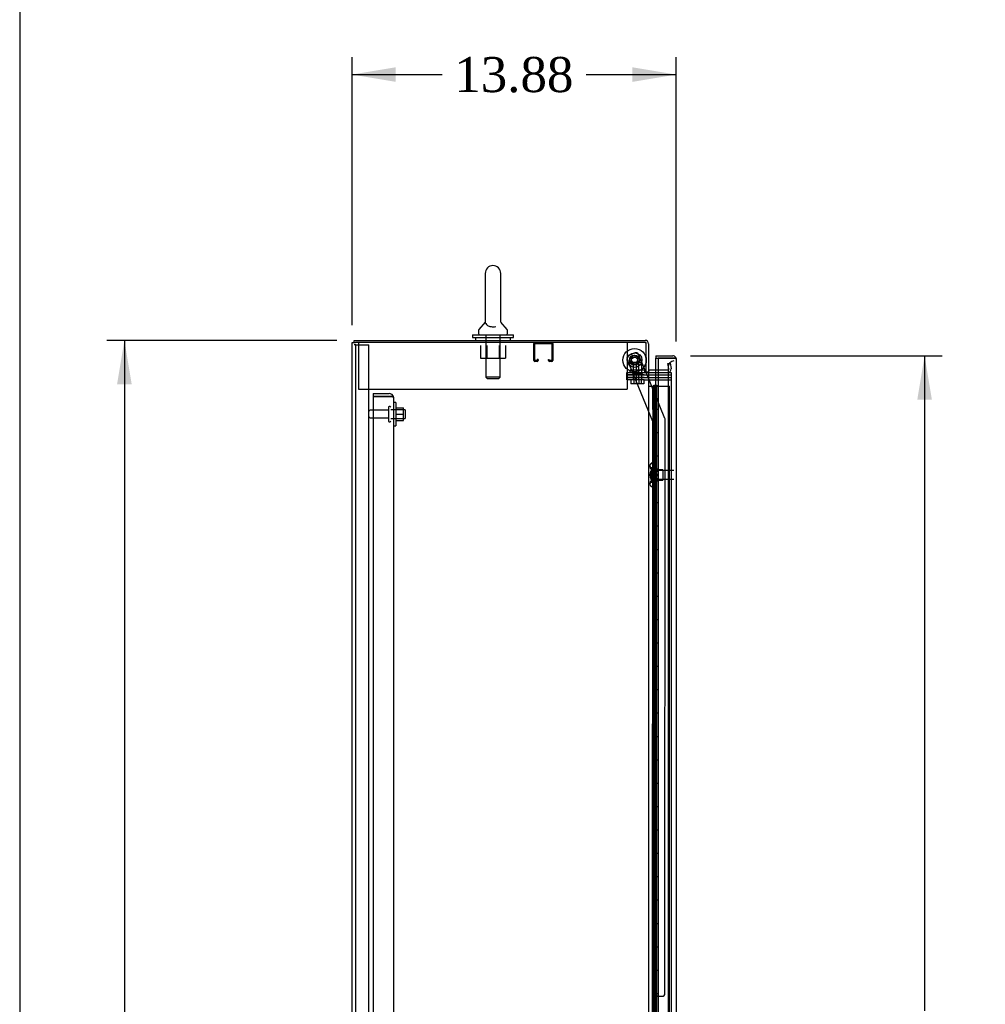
# Model space of a CAD drawing. Header units: inches. Extents: x 1 to 359, y -2 to 239.
# Tile 9 of 22: x 1 to 43, y 127 to 169. Entities that reach past the tile are written whole.
import ezdxf
from ezdxf.enums import TextEntityAlignment as Align
from ezdxf.lldxf.tags import DXFTag

# ---------------------------------------------------------------- set-up
doc = ezdxf.new("R2010")
doc.units = ezdxf.units.IN
doc.header["$MEASUREMENT"] = 0
for name, color, linetype in [('COM43133', 7, 'Continuous'), ('COM50677', 7, 'Continuous'), ('COM54746-56', 7, 'Continuous'), ('COM55738-22', 7, 'Continuous'), ('COM70098', 7, 'Continuous'), ('COM70110-2', 7, 'Continuous'), ('COM70218', 7, 'Continuous'), ('COM70220', 7, 'Continuous'), ('COM70839-2', 7, 'Continuous'), ('COM71188-2', 7, 'Continuous'), ('COM71195-2', 7, 'Continuous'), ('Default', 7, 'Continuous'), ('GSK86006', 7, 'Continuous'), ('NTS166105', 7, 'Continuous'), ('NTS18024', 7, 'Continuous'), ('NTS18147', 7, 'Continuous'), ('NTS86070', 7, 'Continuous'), ('ROL87452', 7, 'Continuous'), ('RVT17786', 7, 'Continuous'), ('SCC180005', 7, 'Continuous'), ('SCS86414', 7, 'Continuous'), ('STD26089', 7, 'Continuous'), ('STD26122', 7, 'Continuous'), ('WAF25059', 7, 'Continuous'), ('WAF25376', 7, 'Continuous'), ('WAF25377', 7, 'Continuous'), ('WAM254785', 7, 'Continuous'), ('WAM30038', 7, 'Continuous')]:
    doc.layers.add(name, color=color, linetype=linetype)
doc.styles.add('SEACAD_Times_New_Roman', font='times.ttf')
tags = doc.linetypes.add('HIDDEN2', pattern=[0.1875, 0.125, -0.0625]).pattern_tags.tags
tags[6:7] = [DXFTag(74, 4), DXFTag(75, 0), DXFTag(340, '0'), DXFTag(46, 0.0), DXFTag(50, 0.0), DXFTag(44, 0.0), DXFTag(45, 0.0)]
tags[4:5] = [DXFTag(74, 4), DXFTag(75, 0), DXFTag(340, '0'), DXFTag(46, 0.0), DXFTag(50, 0.0), DXFTag(44, 0.0), DXFTag(45, 0.0)]
doc.dimstyles.new('HAMMOND_(STH_-_300x200)', dxfattribs={"dimtxt": 1.5, "dimasz": 1.875, "dimexe": 0.75, "dimexo": 0.75, "dimgap": 0.375, "dimtad": 0, "dimtih": 1, "dimtoh": 1, "dimzin": 0, "dimdsep": 46, "dimtxsty": 'SEACAD_Times_New_Roman', "dimblk1": '_SE_FILLED', "dimblk2": '_SE_FILLED', "dimsah": 1, "dimcen": 0.75, "dimadec": 0, "dimazin": 0, "dimtfac": 0.8, "dimtofl": 0, "dimtmove": 0, "dimatfit": 3, "dimfxl": 1, "dimtolj": 1, "dimtzin": 0, "dimarcsym": 0})

# ---------------------------------------------------------------- blocks, each defined once
blk = doc.blocks.new('SE3')
at = {"layer": 'COM43133', "color": 7, "linetype": 'HIDDEN2'}
for p, q in [((16.45, 153.442), (16.45, 153.317)), ((16.45, 153.442), (17.14, 153.442)), ((17.222, 153.317), (17.289, 153.366)), ((16.45, 153.317), (16.45, 97.567)), ((17.14, 153.317), (16.45, 153.317)), ((16.45, 153.317), (17.14, 153.317)), ((17.14, 153.317), (17.14, 153.317)), ((17.14, 153.317), (17.289, 153.317)), ((17.222, 153.317), (17.14, 153.317)), ((17.325, 153.257), (17.325, 97.627)), ((17.325, 153.257), (17.325, 153.257)), ((17.325, 153.257), (17.325, 153.257))]:
    blk.add_line(p, q, dxfattribs=at)
for start, end in [(36.194, 90), (0.1208, 36.194), (0, 0.0589)]:
    blk.add_arc((17.14, 153.257), 0.185, start, end, dxfattribs=at)
blk.add_open_spline([(17.289, 153.317), (17.301, 153.307), (17.31, 153.297), (17.319, 153.282), (17.321, 153.277), (17.324, 153.267), (17.325, 153.262), (17.325, 153.257)], degree=3, knots=[0, 0, 0, 0, 0.5, 0.5, 0.75, 0.75, 1, 1, 1, 1], dxfattribs=at)
at = {"layer": 'COM50677', "color": 7, "linetype": 'HIDDEN2'}
for p, q in [((15.826, 155.627), (15.826, 155.442)), ((15.826, 155.442), (15.826, 153.627)), ((27.326, 155.627), (27.326, 155.442)), ((27.326, 155.442), (27.326, 153.627)), ((15.826, 153.627), (27.326, 153.627))]:
    blk.add_line(p, q, dxfattribs=at)
at = {"layer": 'COM54746-56', "color": 7, "linetype": 'Continuous'}
for p, q in [((28.231, 153.766), (28.443, 153.766)), ((28.443, 153.766), (28.646, 153.766)), ((28.443, 152.766), (28.443, 153.766)), ((28.467, 153.775), (28.467, 153.801)), ((28.467, 153.801), (28.517, 153.801)), ((28.517, 153.775), (28.467, 153.775)), ((28.479, 153.775), (28.479, 153.766)), ((28.517, 153.801), (28.542, 153.801)), ((28.517, 153.775), (28.542, 153.775)), ((28.542, 153.801), (28.592, 153.801)), ((28.592, 153.775), (28.542, 153.775)), ((28.579, 153.766), (28.579, 153.775)), ((28.592, 153.801), (28.592, 153.775)), ((28.646, 153.766), (28.648, 153.766)), ((28.646, 152.766), (28.646, 153.766)), ((28.646, 152.766), (28.443, 152.766)), ((28.646, 152.766), (28.443, 152.766)), ((28.443, 151.766), (28.443, 152.766)), ((28.646, 151.766), (28.646, 152.766)), ((28.646, 151.766), (28.443, 151.766)), ((28.646, 151.766), (28.443, 151.766)), ((28.443, 150.766), (28.443, 151.766)), ((28.646, 150.766), (28.646, 151.766)), ((28.646, 150.766), (28.443, 150.766)), ((28.646, 150.766), (28.443, 150.766)), ((28.443, 149.766), (28.443, 150.766)), ((28.646, 149.766), (28.646, 150.766)), ((28.646, 149.766), (28.443, 149.766)), ((28.646, 149.766), (28.443, 149.766)), ((28.443, 148.766), (28.443, 149.766)), ((28.646, 148.766), (28.646, 149.766)), ((28.646, 148.766), (28.443, 148.766)), ((28.646, 148.766), (28.443, 148.766)), ((28.443, 147.766), (28.443, 148.766)), ((28.646, 147.766), (28.646, 148.766)), ((28.646, 147.766), (28.443, 147.766)), ((28.646, 147.766), (28.443, 147.766)), ((28.443, 146.766), (28.443, 147.766)), ((28.646, 146.766), (28.646, 147.766)), ((28.646, 146.766), (28.443, 146.766)), ((28.646, 146.766), (28.443, 146.766)), ((28.443, 145.766), (28.443, 146.766)), ((28.646, 145.766), (28.646, 146.766)), ((28.646, 145.766), (28.443, 145.766)), ((28.646, 145.766), (28.443, 145.766)), ((28.443, 144.766), (28.443, 145.766)), ((28.646, 144.766), (28.646, 145.766)), ((28.646, 144.766), (28.443, 144.766)), ((28.646, 144.766), (28.443, 144.766)), ((28.443, 143.766), (28.443, 144.766)), ((28.646, 143.766), (28.646, 144.766)), ((28.646, 143.766), (28.443, 143.766)), ((28.646, 143.766), (28.443, 143.766)), ((28.443, 142.766), (28.443, 143.766)), ((28.646, 142.766), (28.646, 143.766)), ((28.646, 142.766), (28.443, 142.766)), ((28.646, 142.766), (28.443, 142.766)), ((28.443, 141.766), (28.443, 142.766)), ((28.646, 141.766), (28.646, 142.766)), ((28.646, 141.766), (28.443, 141.766)), ((28.646, 141.766), (28.443, 141.766)), ((28.443, 140.766), (28.443, 141.766)), ((28.646, 140.766), (28.646, 141.766)), ((28.646, 140.766), (28.443, 140.766)), ((28.646, 140.766), (28.443, 140.766)), ((28.443, 139.766), (28.443, 140.766)), ((28.646, 139.766), (28.646, 140.766)), ((28.646, 139.766), (28.443, 139.766)), ((28.646, 139.766), (28.443, 139.766)), ((28.443, 138.766), (28.443, 139.766)), ((28.646, 138.766), (28.646, 139.766)), ((28.646, 138.766), (28.443, 138.766)), ((28.646, 138.766), (28.443, 138.766)), ((28.443, 137.766), (28.443, 138.766)), ((28.646, 137.766), (28.646, 138.766)), ((28.646, 137.766), (28.443, 137.766)), ((28.646, 137.766), (28.443, 137.766)), ((28.443, 136.766), (28.443, 137.766)), ((28.646, 136.766), (28.646, 137.766)), ((28.646, 136.766), (28.443, 136.766)), ((28.646, 136.766), (28.443, 136.766)), ((28.443, 135.766), (28.443, 136.766)), ((28.646, 135.766), (28.646, 136.766)), ((28.646, 135.766), (28.443, 135.766)), ((28.646, 135.766), (28.443, 135.766)), ((28.443, 134.766), (28.443, 135.766)), ((28.646, 134.766), (28.646, 135.766)), ((28.646, 134.766), (28.443, 134.766)), ((28.646, 134.766), (28.443, 134.766)), ((28.443, 133.766), (28.443, 134.766)), ((28.646, 133.766), (28.646, 134.766)), ((28.646, 133.766), (28.443, 133.766)), ((28.646, 133.766), (28.443, 133.766)), ((28.443, 132.766), (28.443, 133.766)), ((28.646, 132.766), (28.646, 133.766)), ((28.646, 132.766), (28.443, 132.766)), ((28.646, 132.766), (28.443, 132.766)), ((28.443, 131.766), (28.443, 132.766)), ((28.646, 131.766), (28.646, 132.766)), ((28.646, 131.766), (28.443, 131.766)), ((28.646, 131.766), (28.443, 131.766)), ((28.443, 130.766), (28.443, 131.766)), ((28.646, 130.766), (28.646, 131.766)), ((28.646, 130.766), (28.443, 130.766)), ((28.646, 130.766), (28.443, 130.766)), ((28.443, 129.766), (28.443, 130.766)), ((28.646, 129.766), (28.646, 130.766)), ((28.646, 129.766), (28.443, 129.766)), ((28.646, 129.766), (28.443, 129.766)), ((28.443, 128.766), (28.443, 129.766)), ((28.646, 128.766), (28.646, 129.766)), ((28.646, 128.766), (28.443, 128.766)), ((28.646, 128.766), (28.443, 128.766)), ((28.443, 127.766), (28.443, 128.766)), ((28.646, 127.766), (28.646, 128.766)), ((28.646, 127.766), (28.443, 127.766)), ((28.646, 127.766), (28.443, 127.766)), ((28.443, 126.766), (28.443, 127.766)), ((28.646, 126.766), (28.646, 127.766))]:
    blk.add_line(p, q, dxfattribs=at)
at = {"layer": 'COM54746-56', "color": 7, "linetype": 'HIDDEN2'}
for p, q in [((28.412, 153.766), (28.412, 152.766)), ((28.417, 152.766), (28.417, 153.766)), ((28.479, 153.766), (28.479, 97.766)), ((28.54, 153.766), (28.54, 152.766)), ((28.579, 97.766), (28.579, 153.766)), ((28.648, 153.766), (29.134, 153.766)), ((29.134, 97.766), (29.134, 153.766)), ((28.443, 152.766), (28.412, 152.766)), ((28.412, 152.766), (28.412, 151.766)), ((28.488, 152.766), (28.488, 151.766)), ((28.529, 152.766), (28.529, 151.766)), ((28.443, 151.766), (28.412, 151.766)), ((28.412, 151.766), (28.412, 150.766)), ((28.417, 150.766), (28.417, 151.766)), ((28.54, 151.766), (28.54, 150.766)), ((28.443, 150.766), (28.412, 150.766)), ((28.412, 150.766), (28.412, 149.766)), ((28.488, 150.766), (28.488, 149.766)), ((28.529, 150.766), (28.529, 149.766)), ((28.443, 149.766), (28.412, 149.766)), ((28.412, 149.766), (28.412, 148.766)), ((28.417, 148.766), (28.417, 149.766)), ((28.54, 149.766), (28.54, 148.766)), ((28.443, 148.766), (28.412, 148.766)), ((28.412, 148.766), (28.412, 147.766)), ((28.488, 148.766), (28.488, 147.766)), ((28.529, 148.766), (28.529, 147.766)), ((28.443, 147.766), (28.412, 147.766)), ((28.412, 147.766), (28.412, 146.766)), ((28.417, 146.766), (28.417, 147.766)), ((28.54, 147.766), (28.54, 146.766)), ((28.443, 146.766), (28.412, 146.766)), ((28.412, 146.766), (28.412, 145.766)), ((28.488, 146.766), (28.488, 145.766)), ((28.529, 146.766), (28.529, 145.766)), ((28.443, 145.766), (28.412, 145.766)), ((28.412, 145.766), (28.412, 144.766)), ((28.417, 144.766), (28.417, 145.766)), ((28.54, 145.766), (28.54, 144.766)), ((28.443, 144.766), (28.412, 144.766)), ((28.412, 144.766), (28.412, 143.766)), ((28.488, 144.766), (28.488, 143.766)), ((28.529, 144.766), (28.529, 143.766)), ((28.443, 143.766), (28.412, 143.766)), ((28.412, 143.766), (28.412, 142.766)), ((28.417, 142.766), (28.417, 143.766)), ((28.54, 143.766), (28.54, 142.766)), ((28.443, 142.766), (28.412, 142.766)), ((28.412, 142.766), (28.412, 141.766)), ((28.488, 142.766), (28.488, 141.766)), ((28.529, 142.766), (28.529, 141.766)), ((28.443, 141.766), (28.412, 141.766)), ((28.412, 141.766), (28.412, 140.766)), ((28.417, 140.766), (28.417, 141.766)), ((28.54, 141.766), (28.54, 140.766)), ((28.443, 140.766), (28.412, 140.766)), ((28.412, 140.766), (28.412, 139.766)), ((28.488, 140.766), (28.488, 139.766)), ((28.529, 140.766), (28.529, 139.766)), ((28.443, 139.766), (28.412, 139.766)), ((28.412, 139.766), (28.412, 138.766)), ((28.417, 138.766), (28.417, 139.766)), ((28.54, 139.766), (28.54, 138.766)), ((28.443, 138.766), (28.412, 138.766)), ((28.412, 138.766), (28.412, 137.766)), ((28.488, 138.766), (28.488, 137.766)), ((28.529, 138.766), (28.529, 137.766)), ((28.443, 137.766), (28.412, 137.766)), ((28.412, 137.766), (28.412, 136.766)), ((28.417, 136.766), (28.417, 137.766)), ((28.54, 137.766), (28.54, 136.766)), ((28.443, 136.766), (28.412, 136.766)), ((28.412, 136.766), (28.412, 135.766)), ((28.488, 136.766), (28.488, 135.766)), ((28.529, 136.766), (28.529, 135.766)), ((28.443, 135.766), (28.412, 135.766)), ((28.412, 135.766), (28.412, 134.766)), ((28.417, 134.766), (28.417, 135.766)), ((28.54, 135.766), (28.54, 134.766)), ((28.443, 134.766), (28.412, 134.766)), ((28.412, 134.766), (28.412, 133.766)), ((28.488, 134.766), (28.488, 133.766)), ((28.529, 134.766), (28.529, 133.766)), ((28.443, 133.766), (28.412, 133.766)), ((28.412, 133.766), (28.412, 132.766)), ((28.417, 132.766), (28.417, 133.766)), ((28.54, 133.766), (28.54, 132.766)), ((28.443, 132.766), (28.412, 132.766)), ((28.412, 132.766), (28.412, 131.766)), ((28.488, 132.766), (28.488, 131.766)), ((28.529, 132.766), (28.529, 131.766)), ((28.443, 131.766), (28.412, 131.766)), ((28.412, 131.766), (28.412, 130.766)), ((28.417, 130.766), (28.417, 131.766)), ((28.54, 131.766), (28.54, 130.766)), ((28.443, 130.766), (28.412, 130.766)), ((28.412, 130.766), (28.412, 129.766)), ((28.488, 130.766), (28.488, 129.766)), ((28.529, 130.766), (28.529, 129.766)), ((28.443, 129.766), (28.412, 129.766)), ((28.412, 129.766), (28.412, 128.766)), ((28.417, 128.766), (28.417, 129.766)), ((28.54, 129.766), (28.54, 128.766)), ((28.443, 128.766), (28.412, 128.766)), ((28.412, 128.766), (28.412, 127.766)), ((28.488, 128.766), (28.488, 127.766)), ((28.529, 128.766), (28.529, 127.766)), ((28.443, 127.766), (28.412, 127.766)), ((28.412, 127.766), (28.412, 126.766)), ((28.417, 126.766), (28.417, 127.766)), ((28.54, 127.766), (28.54, 126.766))]:
    blk.add_line(p, q, dxfattribs=at)
at = {"layer": 'COM55738-22', "color": 7, "linetype": 'HIDDEN2'}
for p, q in [((15.71, 155.524), (15.638, 155.524)), ((15.71, 95.774), (15.71, 155.524)), ((15.71, 155.524), (15.826, 155.524)), ((15.826, 155.524), (16.076, 155.524)), ((16.076, 155.524), (16.263, 155.524)), ((16.263, 95.774), (16.263, 155.524))]:
    blk.add_line(p, q, dxfattribs=at)
at = {"layer": 'COM70098', "color": 7, "linetype": 'HIDDEN2'}
for p, q in [((27.299, 154.252), (27.299, 154.347)), ((27.299, 154.347), (28.049, 154.347)), ((28.049, 154.252), (27.299, 154.252)), ((28.049, 154.347), (28.088, 154.347)), ((28.049, 154.252), (29.198, 154.252)), ((27.299, 154.032), (27.299, 154.127)), ((27.299, 154.127), (28.049, 154.127)), ((28.049, 154.032), (27.299, 154.032)), ((28.049, 154.127), (29.198, 154.127)), ((28.049, 154.032), (29.198, 154.032))]:
    blk.add_line(p, q, dxfattribs=at)
at = {"layer": 'COM70110-2', "color": 7, "linetype": 'Continuous'}
for p, q in [((15.638, 155.722), (28.088, 155.722)), ((15.638, 155.627), (15.638, 155.722)), ((28.231, 155.579), (28.231, 154.377)), ((28.136, 154.377), (28.231, 154.377)), ((28.648, 154.442), (28.279, 154.442))]:
    blk.add_line(p, q, dxfattribs=at)
at = {"layer": 'COM70110-2', "color": 7, "linetype": 'HIDDEN2'}
for p, q in [((29.064, 154.727), (29.157, 154.744)), ((29.104, 154.498), (29.064, 154.727)), ((29.157, 154.744), (29.198, 154.515)), ((29.057, 154.442), (28.648, 154.442)), ((29.104, 154.48), (29.104, 154.498)), ((29.198, 154.515), (29.2, 154.497))]:
    blk.add_line(p, q, dxfattribs=at)
at = {"layer": 'COM70110-2', "color": 7, "linetype": 'Continuous'}
for centre, radius, start, end in [((28.088, 155.579), 0.143, 0, 90), ((28.279, 154.49), 0.143, 232.2051, 270), ((28.279, 154.49), 0.048, 180, 270)]:
    blk.add_arc(centre, radius, start, end, dxfattribs=at)
at = {"layer": 'COM70110-2', "color": 7, "linetype": 'HIDDEN2'}
for centre, radius, start, end in [((28.088, 155.579), 0.048, 0, 90), ((29.057, 154.49), 0.143, 270, 2.8653), ((29.057, 154.49), 0.048, 270, 348.2832)]:
    blk.add_arc(centre, radius, start, end, dxfattribs=at)
at = {"layer": 'COM70218', "color": 7, "linetype": 'HIDDEN2'}
for p, q in [((23.323, 154.857), (23.323, 155.584)), ((23.363, 154.857), (23.363, 155.584)), ((23.366, 155.587), (24.093, 155.587)), ((24.096, 155.584), (24.096, 154.857)), ((24.136, 155.584), (24.136, 154.857)), ((23.468, 154.854), (23.366, 154.854)), ((23.468, 154.814), (23.366, 154.814)), ((23.471, 154.908), (23.471, 154.857)), ((23.511, 154.908), (23.471, 154.908)), ((23.511, 154.908), (23.511, 154.857)), ((23.948, 154.857), (23.948, 154.908)), ((23.948, 154.908), (23.988, 154.908)), ((23.988, 154.857), (23.988, 154.908)), ((24.093, 154.854), (23.991, 154.854)), ((24.093, 154.814), (23.991, 154.814))]:
    blk.add_line(p, q, dxfattribs=at)
for centre, radius, start, end in [((23.366, 155.584), 0.043, 90, 180), ((23.366, 155.584), 0.003, 90, 180), ((24.093, 155.584), 0.043, 0, 90), ((24.093, 155.584), 0.003, 0, 90), ((23.366, 154.857), 0.043, 180, 270), ((23.366, 154.857), 0.003, 180, 270), ((23.468, 154.857), 0.003, 270, 0), ((23.468, 154.857), 0.043, 270, 0), ((23.991, 154.857), 0.043, 180, 270), ((23.991, 154.857), 0.003, 180, 270), ((24.093, 154.857), 0.003, 270, 0), ((24.093, 154.857), 0.043, 270, 0)]:
    blk.add_arc(centre, radius, start, end, dxfattribs=at)
at = {"layer": 'COM70220', "color": 7, "linetype": 'HIDDEN2'}
for p, q in [((29.073, 154.589), (29.073, 154.339)), ((29.073, 154.339), (29.073, 97.192))]:
    blk.add_line(p, q, dxfattribs=at)
blk.add_arc((29.323, 154.589), 0.25, 90, 180, dxfattribs=at)
at = {"layer": 'COM70839-2', "color": 7, "linetype": 'HIDDEN2'}
for p, q in [((27.384, 155.076), (27.644, 155.184)), ((27.384, 155.076), (27.644, 155.184)), ((28.113, 154.377), (27.807, 155.116)), ((28.113, 154.377), (27.807, 155.116)), ((28.416, 152.257), (27.317, 154.913)), ((28.416, 152.257), (27.317, 154.913)), ((28.938, 152.385), (28.126, 154.347)), ((28.938, 152.385), (28.126, 154.347)), ((28.403, 126.41), (28.416, 152.257)), ((28.416, 152.257), (28.416, 152.257)), ((28.935, 127.785), (28.947, 152.337)), ((28.947, 152.337), (28.947, 152.337)), ((28.599, 127.66), (28.81, 127.66)), ((28.599, 127.66), (28.81, 127.66)), ((28.473, 126.522), (28.473, 127.535))]:
    blk.add_line(p, q, dxfattribs=at)
at = {"layer": 'COM70839-2', "color": 7, "linetype": 'Continuous'}
blk.add_line((28.126, 154.347), (28.113, 154.377), dxfattribs=at)
blk.add_line((28.126, 154.347), (28.113, 154.377), dxfattribs=at)
at = {"layer": 'COM70839-2', "color": 7, "linetype": 'HIDDEN2'}
blk.add_circle((27.636, 154.876), 0.129, dxfattribs=at)
blk.add_circle((27.636, 154.876), 0.129, dxfattribs=at)
for centre, start, end in [((27.432, 154.961), 112.4825, 202.4825), ((27.432, 154.961), 112.4825, 202.4825), ((27.692, 155.068), 22.4825, 112.4825), ((27.692, 155.068), 22.4825, 112.4825), ((28.822, 152.337), 359.9705, 22.4825), ((28.822, 152.337), 359.9705, 22.4825), ((28.598, 127.535), 89.9705, 179.9705), ((28.598, 127.535), 89.9705, 179.9705), ((28.81, 127.785), 269.9705, 359.9705), ((28.81, 127.785), 269.9705, 359.9705)]:
    blk.add_arc(centre, 0.125, start, end, dxfattribs=at)
at = {"layer": 'COM71188-2', "color": 7, "linetype": 'Continuous'}
for p, q in [((15.543, 95.692), (15.543, 155.627)), ((15.543, 155.627), (15.686, 155.627)), ((28.136, 155.627), (15.686, 155.627)), ((28.136, 154.377), (28.136, 155.627)), ((28.088, 154.377), (28.088, 154.347)), ((28.088, 154.377), (28.136, 154.377)), ((28.088, 154.347), (28.231, 154.347)), ((28.231, 154.347), (28.231, 96.972)), ((28.279, 154.347), (28.231, 154.347)), ((28.279, 154.347), (28.648, 154.347))]:
    blk.add_line(p, q, dxfattribs=at)
at = {"layer": 'COM71188-2', "color": 7, "linetype": 'HIDDEN2'}
for p, q in [((28.648, 154.347), (29.198, 154.347)), ((29.198, 154.347), (29.198, 96.972))]:
    blk.add_line(p, q, dxfattribs=at)
at = {"layer": 'COM71195-2', "color": 7, "linetype": 'Continuous'}
for p, q in [((28.543, 155.059), (28.543, 154.964)), ((28.543, 155.059), (29.275, 155.059)), ((28.543, 154.442), (28.543, 154.964)), ((28.543, 154.964), (28.648, 154.964)), ((28.543, 154.964), (29.275, 154.964)), ((28.648, 154.964), (28.648, 96.567)), ((29.275, 154.964), (28.648, 154.964)), ((29.275, 154.964), (29.275, 154.964)), ((29.338, 154.964), (29.275, 154.964)), ((29.275, 154.964), (29.389, 154.964)), ((29.338, 154.964), (29.389, 155.003)), ((29.418, 154.916), (29.418, 96.615)), ((29.418, 154.916), (29.418, 154.916)), ((29.418, 154.916), (29.418, 154.916))]:
    blk.add_line(p, q, dxfattribs=at)
at = {"layer": 'COM71195-2', "color": 7, "linetype": 'HIDDEN2'}
blk.add_line((28.543, 96.877), (28.543, 154.442), dxfattribs=at)
at = {"layer": 'COM71195-2', "color": 7, "linetype": 'Continuous'}
for start, end in [(37.5036, 90), (0.1561, 37.5036), (0, 0.0762)]:
    blk.add_arc((29.275, 154.916), 0.143, start, end, dxfattribs=at)
blk.add_open_spline([(29.389, 154.964), (29.398, 154.956), (29.405, 154.948), (29.413, 154.936), (29.415, 154.932), (29.417, 154.924), (29.418, 154.92), (29.418, 154.916)], degree=3, knots=[0, 0, 0, 0, 0.5, 0.5, 0.75, 0.75, 1, 1, 1, 1], dxfattribs=at)
at = {"layer": 'GSK86006', "color": 7, "linetype": 'HIDDEN2'}
for p, q in [((27.299, 154.127), (27.299, 154.252)), ((27.299, 154.252), (28.049, 154.252)), ((28.049, 154.252), (29.198, 154.252)), ((28.049, 154.127), (27.299, 154.127)), ((28.049, 154.127), (29.198, 154.127))]:
    blk.add_line(p, q, dxfattribs=at)
at = {"layer": 'NTS166105', "color": 7, "linetype": 'HIDDEN2'}
for p, q in [((17.421, 152.841), (17.741, 152.841)), ((17.421, 152.569), (17.741, 152.569)), ((17.741, 152.569), (17.741, 152.841)), ((17.741, 152.291), (17.741, 152.569)), ((17.421, 152.291), (17.741, 152.291))]:
    blk.add_line(p, q, dxfattribs=at)
at = {"layer": 'NTS18024', "color": 7, "linetype": 'HIDDEN2'}
for p, q in [((21.041, 155.502), (21.041, 154.957)), ((21.313, 155.502), (21.313, 154.957)), ((21.839, 155.502), (21.839, 154.957)), ((22.113, 155.502), (22.113, 154.957)), ((21.041, 154.957), (21.313, 154.957)), ((21.313, 154.957), (21.839, 154.957)), ((21.839, 154.957), (22.113, 154.957))]:
    blk.add_line(p, q, dxfattribs=at)
at = {"layer": 'NTS18147', "color": 7, "linetype": 'HIDDEN2'}
for p, q in [((28.352, 150.459), (28.352, 150.464)), ((28.415, 150.464), (28.352, 150.464)), ((28.352, 150.459), (28.415, 150.459)), ((28.415, 150.459), (28.415, 150.464)), ((28.415, 150.271), (28.415, 150.459)), ((28.29, 150.365), (28.29, 150.31)), ((28.352, 150.271), (28.352, 150.153)), ((28.415, 150.271), (28.352, 150.271)), ((28.352, 150.153), (28.415, 150.153)), ((28.415, 150.153), (28.415, 150.271)), ((28.853, 150.184), (28.415, 150.184)), ((28.415, 149.775), (28.415, 150.153)), ((28.853, 150.184), (28.853, 149.744)), ((28.29, 149.618), (28.29, 149.563)), ((28.352, 149.775), (28.352, 149.657)), ((28.415, 149.775), (28.352, 149.775)), ((28.352, 149.657), (28.415, 149.657)), ((28.415, 149.657), (28.415, 149.775)), ((28.415, 149.744), (28.853, 149.744)), ((28.415, 149.469), (28.415, 149.657)), ((28.352, 149.469), (28.352, 149.464)), ((28.415, 149.469), (28.352, 149.469)), ((28.352, 149.464), (28.415, 149.464)), ((28.415, 149.469), (28.415, 149.464))]:
    blk.add_line(p, q, dxfattribs=at)
blk.add_arc((28.608, 149.964), 0.318, 143.6338, 216.3662, dxfattribs=at)
for centre, start_param, end_param in [((28.608, 150.365), 2.506883, 3.776302), ((28.608, 150.31), 3.141593, 3.776302), ((28.608, 149.563), 2.506883, 3.776302), ((28.608, 149.618), 2.506883, 3.141593)]:
    blk.add_ellipse(centre, major_axis=(0.318, 0), ratio=0.5, start_param=start_param, end_param=end_param, dxfattribs=at)
at = {"layer": 'NTS86070', "color": 7, "linetype": 'HIDDEN2'}
for p, q in [((27.575, 154.447), (27.448, 154.447)), ((27.448, 154.347), (27.448, 154.447)), ((27.552, 154.347), (27.552, 154.317)), ((27.562, 154.307), (27.687, 154.307)), ((28.073, 154.447), (27.573, 154.447)), ((27.573, 154.347), (27.573, 154.447)), ((27.677, 154.347), (27.677, 154.317)), ((27.687, 154.307), (27.96, 154.307)), ((27.845, 154.317), (27.845, 154.347)), ((27.948, 154.347), (27.948, 154.447)), ((27.97, 154.317), (27.97, 154.347)), ((28.073, 154.347), (28.073, 154.447))]:
    blk.add_line(p, q, dxfattribs=at)
for centre, start, end in [((27.562, 154.317), 180, 270), ((27.687, 154.317), 180, 270), ((27.835, 154.317), 270, 0), ((27.96, 154.317), 270, 0)]:
    blk.add_arc(centre, 0.01, start, end, dxfattribs=at)
at = {"layer": 'ROL87452', "color": 7, "linetype": 'HIDDEN2'}
for radius in [0.5, 0.206]:
    blk.add_circle((27.636, 154.876), radius, dxfattribs=at)
for start, end in [(0, 15.626), (351.7114, 0), (268.7845, 278.3589)]:
    blk.add_arc((27.636, 154.876), 0.5, start, end, dxfattribs=at)
at = {"layer": 'RVT17786', "color": 7, "linetype": 'HIDDEN2'}
for radius in [0.217, 0.217, 0.125]:
    blk.add_circle((27.636, 154.876), radius, dxfattribs=at)
at = {"layer": 'SCC180005', "color": 7, "linetype": 'HIDDEN2'}
for p, q in [((27.575, 154.782), (27.698, 154.782)), ((27.575, 154.782), (27.575, 154.032)), ((27.7, 154.782), (27.946, 154.782)), ((27.7, 154.782), (27.7, 154.032)), ((27.821, 154.032), (27.821, 154.782)), ((27.946, 154.032), (27.946, 154.782)), ((27.482, 154.032), (27.482, 153.858)), ((27.607, 153.858), (27.482, 153.858)), ((27.607, 154.032), (27.607, 153.858)), ((27.823, 153.858), (27.607, 153.858)), ((27.698, 154.032), (27.698, 153.858)), ((27.823, 154.032), (27.823, 153.858)), ((28.039, 153.858), (27.823, 153.858)), ((27.914, 154.032), (27.914, 153.858)), ((28.039, 154.032), (28.039, 153.858))]:
    blk.add_line(p, q, dxfattribs=at)
at = {"layer": 'SCS86414', "color": 7, "linetype": 'Continuous'}
for p, q in [((21.245, 158.587), (21.245, 156.517)), ((21.907, 156.517), (21.907, 158.587)), ((21.236, 156.506), (20.965, 156.18)), ((21.241, 156.513), (21.237, 156.508)), ((22.187, 156.18), (21.916, 156.506)), ((20.951, 156.141), (20.951, 156.022)), ((22.201, 156.022), (22.201, 156.141))]:
    blk.add_line(p, q, dxfattribs=at)
at = {"layer": 'SCS86414', "color": 7, "linetype": 'HIDDEN2'}
for p, q in [((21.264, 155.962), (21.264, 154.147)), ((21.888, 154.147), (21.888, 155.962)), ((21.888, 154.147), (21.264, 154.147)), ((21.264, 154.147), (21.324, 154.087)), ((21.324, 154.087), (21.828, 154.087)), ((21.828, 154.087), (21.888, 154.147))]:
    blk.add_line(p, q, dxfattribs=at)
at = {"layer": 'SCS86414', "color": 7, "linetype": 'Continuous'}
for centre, radius, start, end in [((21.576, 158.587), 0.331, 0, 180), ((21.928, 156.522), 0.0191, 206.8456, 231.1251), ((21.011, 156.141), 0.06, 140.3214, 180), ((21.011, 156.022), 0.06, 180, 270), ((22.141, 156.022), 0.06, 270, 0), ((22.141, 156.141), 0.06, 0, 39.6786)]:
    blk.add_arc(centre, radius, start, end, dxfattribs=at)
blk.add_open_spline([(21.245, 156.522), (21.245, 156.519), (21.245, 156.515), (21.245, 156.502), (21.246, 156.49), (21.255, 156.453), (21.268, 156.425), (21.319, 156.372), (21.356, 156.348), (21.458, 156.313), (21.522, 156.302), (21.624, 156.304), (21.661, 156.309), (21.694, 156.316)], degree=3, knots=[0.7032162, 0.7032162, 0.7032162, 0.7032162, 0.71875, 0.71875, 0.75, 0.75, 0.8125, 0.8125, 0.875, 0.875, 0.9375, 0.9375, 0.9737303, 0.9737303, 0.9737303, 0.9737303], dxfattribs=at)
at = {"layer": 'STD26089', "color": 7, "linetype": 'HIDDEN2'}
for p, q in [((17.1, 152.733), (16.323, 152.733)), ((17.1, 152.862), (17.1, 152.272)), ((17.17, 152.892), (17.13, 152.892)), ((17.825, 152.755), (17.2, 152.755)), ((17.825, 152.755), (17.825, 152.38)), ((16.323, 152.401), (17.1, 152.401)), ((17.13, 152.242), (17.17, 152.242)), ((17.2, 152.38), (17.825, 152.38))]:
    blk.add_line(p, q, dxfattribs=at)
for centre, radius, start, end in [((16.323, 152.673), 0.06, 90, 180), ((17.13, 152.862), 0.03, 90, 180), ((17.17, 152.862), 0.03, 0, 90), ((16.323, 152.461), 0.06, 180, 270), ((17.13, 152.272), 0.03, 180, 270), ((17.17, 152.272), 0.03, 270, 0)]:
    blk.add_arc(centre, radius, start, end, dxfattribs=at)
at = {"layer": 'STD26122', "color": 7, "linetype": 'HIDDEN2'}
for p, q in [((28.358, 150.149), (28.323, 150.114)), ((28.323, 150.114), (28.323, 149.814)), ((28.358, 149.779), (28.358, 150.149)), ((29.323, 150.149), (28.358, 150.149)), ((28.323, 149.814), (28.358, 149.779)), ((28.358, 149.779), (29.323, 149.779))]:
    blk.add_line(p, q, dxfattribs=at)
at = {"layer": 'WAF25059', "color": 7, "linetype": 'HIDDEN2'}
for p, q in [((17.421, 153.067), (17.325, 153.067)), ((17.421, 153.067), (17.421, 152.067)), ((17.325, 152.067), (17.421, 152.067))]:
    blk.add_line(p, q, dxfattribs=at)
at = {"layer": 'WAF25376', "color": 7, "linetype": 'HIDDEN2'}
for radius in [0.315, 0.14]:
    blk.add_circle((27.636, 154.876), radius, dxfattribs=at)
for radius, start, end in [(0.315, 171.4798, 188.7363), (0.14, 71.6744, 90.8216), (0.14, 343.3898, 0), (0.14, 0, 14.109)]:
    blk.add_arc((27.636, 154.876), radius, start, end, dxfattribs=at)
at = {"layer": 'WAF25377', "color": 7, "linetype": 'Continuous'}
for p, q in [((20.701, 155.962), (22.451, 155.962)), ((20.701, 155.962), (20.701, 155.847)), ((22.451, 155.847), (22.451, 155.962)), ((20.701, 155.847), (22.451, 155.847))]:
    blk.add_line(p, q, dxfattribs=at)
at = {"layer": 'WAM254785', "color": 7, "linetype": 'Continuous'}
for p, q in [((20.826, 155.847), (20.826, 155.722)), ((22.326, 155.722), (22.326, 155.847))]:
    blk.add_line(p, q, dxfattribs=at)
at = {"layer": 'WAM30038', "color": 7, "linetype": 'HIDDEN2'}
for p, q in [((28.54, 149.589), (28.54, 150.339)), ((28.564, 150.339), (28.54, 150.339)), ((28.564, 149.589), (28.564, 150.339)), ((28.579, 150.146), (28.612, 150.125)), ((28.628, 150.138), (28.583, 150.166)), ((28.583, 150.141), (28.628, 150.113)), ((28.628, 149.982), (28.583, 149.982)), ((28.612, 150.125), (28.628, 150.138)), ((28.628, 150.192), (28.628, 150.138)), ((28.628, 150.113), (28.628, 149.982)), ((28.54, 149.589), (28.564, 149.589)), ((28.612, 149.803), (28.579, 149.782)), ((28.583, 149.947), (28.628, 149.947)), ((28.628, 149.815), (28.583, 149.787)), ((28.583, 149.762), (28.628, 149.79)), ((28.628, 149.79), (28.612, 149.803)), ((28.628, 149.947), (28.628, 149.815)), ((28.628, 149.79), (28.628, 149.736))]:
    blk.add_line(p, q, dxfattribs=at)
for centre, radius, start, end in [((29.151, 150.87), 0.854, 226.5547, 228.2901), ((28.582, 149.963), 0.0182, 87.1609, 177.9942), ((28.582, 149.965), 0.0181, 181.7718, 273.073), ((29.149, 149.061), 0.85, 131.7058, 133.4493)]:
    blk.add_arc(centre, radius, start, end, dxfattribs=at)
for points, knots in [([(28.564, 150.166), (28.564, 150.164), (28.565, 150.162), (28.567, 150.157), (28.569, 150.154), (28.575, 150.148), (28.579, 150.144), (28.583, 150.141)], [0, 0, 0, 0, 0.25, 0.25, 0.5, 0.5, 1, 1, 1, 1]), ([(28.583, 150.166), (28.581, 150.167), (28.579, 150.169), (28.575, 150.17), (28.573, 150.171), (28.57, 150.171), (28.57, 150.171), (28.57, 150.171)], [0, 0, 0, 0, 0.25, 0.25, 0.5, 0.5, 0.5626015, 0.5626015, 0.5626015, 0.5626015]), ([(28.583, 150.232), (28.585, 150.23), (28.587, 150.229), (28.589, 150.227), (28.602, 150.215), (28.615, 150.204), (28.628, 150.192)], [0, 0, 0, 0, 0.141448, 0.141448, 0.141448, 1, 1, 1, 1]), ([(28.583, 149.787), (28.581, 149.785), (28.579, 149.784), (28.575, 149.78), (28.573, 149.778), (28.569, 149.774), (28.567, 149.771), (28.565, 149.767), (28.564, 149.764), (28.564, 149.762)], [0, 0, 0, 0, 0.25, 0.25, 0.5, 0.5, 0.75, 0.75, 1, 1, 1, 1]), ([(28.57, 149.757), (28.57, 149.757), (28.57, 149.757), (28.575, 149.757), (28.579, 149.759), (28.583, 149.762)], [0.4389304, 0.4389304, 0.4389304, 0.4389304, 0.5, 0.5, 1, 1, 1, 1]), ([(28.628, 149.736), (28.615, 149.724), (28.602, 149.713), (28.589, 149.701), (28.587, 149.7), (28.585, 149.698), (28.583, 149.696)], [0, 0, 0, 0, 0.858552, 0.858552, 0.858552, 1, 1, 1, 1])]:
    blk.add_open_spline(points, degree=3, knots=knots, dxfattribs=at)
blk = doc.blocks.new('DMBLK4011')
at = {"layer": 'Default', "linetype": 'Continuous'}
for points in [[(17.418, 167.405), (15.543, 167.093), (17.418, 166.78)], [(27.543, 167.405), (27.543, 166.78), (29.418, 167.093)]]:
    blk.add_hatch(color=7, dxfattribs=at).paths.add_polyline_path(points)
at = {"layer": 'Default', "color": 7, "linetype": 'Continuous'}
for p, q in [((15.543, 156.377), (15.543, 167.843)), ((29.418, 155.666), (29.418, 167.843)), ((15.543, 167.093), (19.396, 167.093)), ((25.565, 167.093), (29.418, 167.093))]:
    blk.add_line(p, q, dxfattribs=at)
at = {"layer": 'Default', "color": 7, "linetype": 'Continuous', "style": 'SEACAD_Times_New_Roman'}
blk.add_text('13.88', height=1.5, dxfattribs=at).set_placement((19.921, 167.843), align=Align.TOP_LEFT)
blk = doc.blocks.new('_SE_FILLED')
at = {"color": 0}
blk.add_line((0, 0), (-1, 0), dxfattribs=at)
blk.add_solid([(0, 0), (-1, -0.1665), (-1, 0.1665), (0, 0)], dxfattribs=at)
blk = doc.blocks.new('DMBLK4012')
at = {"layer": 'Default', "linetype": 'Continuous'}
for points in [[(5.488, 153.847), (6.113, 153.847), (5.801, 155.722)], [(5.488, 85.472), (5.801, 83.597), (6.113, 85.472)]]:
    blk.add_hatch(color=7, dxfattribs=at).paths.add_polyline_path(points)
at = {"layer": 'Default', "color": 7, "linetype": 'Continuous'}
for p, q in [((14.888, 155.722), (5.051, 155.722)), ((5.801, 155.722), (5.801, 120.935)), ((5.801, 118.91), (5.801, 83.597)), ((14.888, 83.597), (5.051, 83.597))]:
    blk.add_line(p, q, dxfattribs=at)
at = {"layer": 'Default', "color": 7, "linetype": 'Continuous', "style": 'SEACAD_Times_New_Roman'}
blk.add_text('72.13', height=1.5, dxfattribs=at).set_placement((3.242, 120.41), align=Align.TOP_LEFT)
blk = doc.blocks.new('DMBLK4013')
at = {"layer": 'Default', "linetype": 'Continuous'}
for points in [[(40.362, 153.184), (40.049, 155.059), (39.737, 153.184)], [(40.362, 98.347), (39.737, 98.347), (40.049, 96.472)]]:
    blk.add_hatch(color=7, dxfattribs=at).paths.add_polyline_path(points)
at = {"layer": 'Default', "color": 7, "linetype": 'Continuous'}
for p, q in [((30.025, 155.059), (40.799, 155.059)), ((40.049, 155.059), (40.049, 127.041)), ((40.049, 122.766), (40.049, 96.472)), ((30.025, 96.472), (40.799, 96.472))]:
    blk.add_line(p, q, dxfattribs=at)
at = {"layer": 'Default', "color": 7, "linetype": 'Continuous', "style": 'SEACAD_Times_New_Roman'}
for s, p in [('58.59', (37.49, 126.516)), ('DOOR', (36.904, 124.266))]:
    blk.add_text(s, height=1.5, dxfattribs=at).set_placement(p, align=Align.TOP_LEFT)
blk = doc.blocks.new('BORDER')
at = {"layer": 'Default', "color": 7, "linetype": 'Continuous'}
blk.add_line((-41.86, 27.86), (-41.86, 0), dxfattribs=at)

msp = doc.modelspace()

# ---------------------------------------------------------------- block references
at = {"layer": 'Default', "color": 7, "xscale": 8.55, "yscale": 8.55, "zscale": 8.55}
msp.add_blockref('BORDER', (359.223, 0.67), dxfattribs=at)
at = {"layer": 'Default'}
msp.add_blockref('SE3', (0, 0), dxfattribs=at)

# ---------------------------------------------------------------- dimensions: what is measured, and where the dimension line sits
at = {"layer": 'Default', "color": 7, "linetype": 'Continuous'}
dim = msp.add_linear_dim(base=(29.418088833, 167.092864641), p1=(15.543088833, 155.627068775), p2=(29.418088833, 154.916068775), text='\\A1;<>', dimstyle='HAMMOND_(STH_-_300x200)', dxfattribs=at)
dim.commit()
dim.dimension.update_dxf_attribs({"geometry": 'DMBLK4011', "text_midpoint": (22.48058901, 167.092864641), "dimtype": 160})
for base, p1, p2, angle, text, picture, middle in [((5.800926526, 155.722068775), (15.638088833, 155.722068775), (15.638167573, 83.597068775), 270.000062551, '\\A1;<>', 'DMBLK4012', (5.800926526, 119.659569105)), ((40.049, 155.059), (28.543, 155.059), (28.543, 96.472), 270, '\\A1;<>\\PDOOR', 'DMBLK4013', (40.049, 125.766))]:
    dim = msp.add_linear_dim(base=base, p1=p1, p2=p2, angle=angle, text=text, dimstyle='HAMMOND_(STH_-_300x200)', dxfattribs=at)
    dim.commit()
    dim.dimension.update_dxf_attribs({"geometry": picture, "text_midpoint": middle, "dimtype": 161})

doc.saveas('drawing.dxf')
